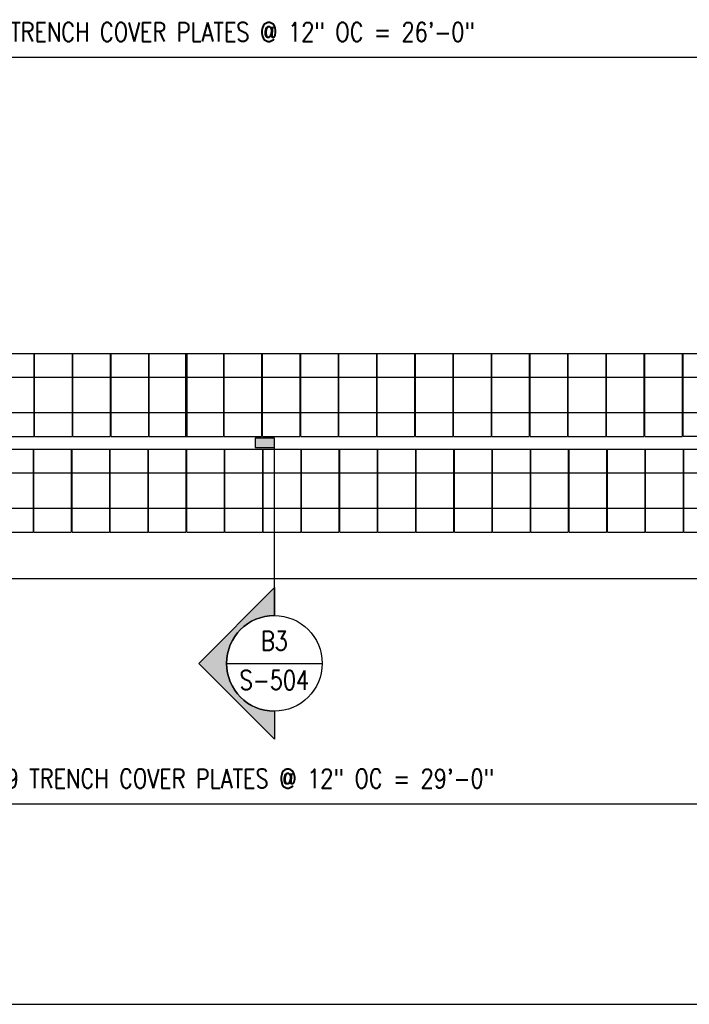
# Model space of a CAD drawing. Header units: inches. Extents: x -169 to 2787, y 589 to 946.
# Tile 20 of 45: x 739 to 949, y 604 to 912. Entities that reach past the tile are written whole.
import ezdxf
from ezdxf.enums import TextEntityAlignment as Align

# ---------------------------------------------------------------- set-up
doc = ezdxf.new("R2010")
doc.units = ezdxf.units.IN
doc.header["$MEASUREMENT"] = 0
doc.linetypes.add('HIDDEN2', pattern=[0.1875, 0.125, -0.0625])
for name, color, linetype in [('A-FLOR', 173, 'Continuous'), ('A-FLOR-HDLN', 10, 'HIDDEN2'), ('G-ANNO-SYMB', 2, 'Continuous'), ('S-ANNO-DIMS', 1, 'Continuous'), ('S-ANNO-SYMB', 2, 'Continuous'), ('S-DOOR-TRNCH', 2, 'Continuous')]:
    doc.layers.add(name, color=color, linetype=linetype)
doc.styles.add('Annotative', font='romans.shx', dxfattribs={"width": 0.8, "height": 0.125})
doc.styles.add('Arial', font='romans.shx', dxfattribs={"width": 0.8})
doc.styles.add('ROMANS', font='romans.shx', dxfattribs={"width": 0.8})
doc.dimstyles.new('Annotative', dxfattribs={"dimscale": 0, "dimtxt": 0.125, "dimasz": 0.125, "dimexe": 0.18, "dimexo": 0.0625, "dimgap": 0.09, "dimtad": 1, "dimdec": 3, "dimzin": 3, "dimdsep": 46, "dimlunit": 4, "dimtxsty": 'Annotative', "dimcen": 0.09, "dimclrt": 2, "dimazin": 2, "dimtfac": 1, "dimtdec": 3, "dimtmove": 0, "dimatfit": 0, "dimfxl": 1, "dimtfill": 1, "dimfrac": 2, "dimtolj": 1, "dimtzin": 0, "dimarcsym": 0})

# ---------------------------------------------------------------- blocks, each defined once
blk = doc.blocks.new('TRENCH COVER PLATES_C1_MIDDLE')
at = {"lineweight": -3}
for p, q in [((494.5, 12.99), (506.25, 12.99)), ((506.25, 12.99), (506.25, -13.01)), ((506.25, 12.99), (506.5, 12.99)), ((506.5, -13.01), (506.5, 12.99)), ((506.5, 12.99), (518.25, 12.99)), ((518.25, 12.99), (518.25, -13.01)), ((518.25, 12.99), (518.5, 12.99)), ((518.5, -13.01), (518.5, 12.99)), ((518.5, 12.99), (530.25, 12.99)), ((530.25, 12.99), (530.25, -13.01)), ((530.25, 12.99), (530.5, 12.99)), ((530.5, -13.01), (530.5, 12.99)), ((530.5, 12.99), (542.25, 12.99)), ((542.25, 12.99), (542.25, -13.01)), ((542.25, 12.99), (542.5, 12.99)), ((542.5, -13.01), (542.5, 12.99)), ((542.5, 12.99), (554.25, 12.99)), ((554, -13.01), (554, 12.99)), ((554, 12.99), (565.75, 12.99)), ((554.25, 12.99), (554.25, -13.01)), ((565.75, 12.99), (565.75, -13.01)), ((565.75, 12.99), (566, 12.99)), ((566, -13.01), (566, 12.99)), ((566, 12.99), (577.75, 12.99)), ((577.75, 12.99), (577.75, -13.01)), ((577.75, 12.99), (578, 12.99)), ((578, -13.01), (578, 12.99)), ((578, 12.99), (589.75, 12.99)), ((589.75, 12.99), (589.75, -13.01)), ((589.75, 12.99), (590, 12.99)), ((590, -13.01), (590, 12.99)), ((590, 12.99), (601.75, 12.99)), ((601.75, 12.99), (601.75, -13.01)), ((601.75, 12.99), (602, 12.99)), ((602, -13.01), (602, 12.99)), ((602, 12.99), (613.75, 12.99)), ((613.75, 12.99), (613.75, -13.01)), ((613.75, 12.99), (614, 12.99)), ((614, -13.01), (614, 12.99)), ((614, 12.99), (625.75, 12.99)), ((625.75, 12.99), (625.75, -13.01)), ((625.75, 12.99), (626, 12.99)), ((626, -13.01), (626, 12.99)), ((626, 12.99), (637.75, 12.99)), ((637.75, 12.99), (637.75, -13.01)), ((637.75, 12.99), (638, 12.99)), ((638, -13.01), (638, 12.99)), ((638, 12.99), (649.75, 12.99)), ((649.75, 12.99), (649.75, -13.01)), ((649.75, 12.99), (650, 12.99)), ((650, -13.01), (650, 12.99)), ((650, 12.99), (661.75, 12.99)), ((661.75, 12.99), (661.75, -13.01)), ((661.75, 12.99), (662, 12.99)), ((662, -13.01), (662, 12.99)), ((662, 12.99), (673.75, 12.99)), ((673.75, 12.99), (673.75, -13.01)), ((673.75, 12.99), (674, 12.99)), ((674, -13.01), (674, 12.99)), ((674, 12.99), (685.75, 12.99)), ((685.75, 12.99), (685.75, -13.01)), ((685.75, 12.99), (686, 12.99)), ((686, -13.01), (686, 12.99)), ((686, 12.99), (697.75, 12.99)), ((697.75, 12.99), (697.75, -13.01)), ((697.75, 12.99), (698, 12.99)), ((698, -13.01), (698, 12.99)), ((698, 12.99), (709.75, 12.99)), ((709.75, 12.99), (709.75, -13.01)), ((709.75, 12.99), (710, 12.99)), ((506.25, 5.75), (506.5, 5.75)), ((506.25, 5.5), (506.5, 5.5)), ((518.25, 5.75), (518.5, 5.75)), ((518.25, 5.5), (518.5, 5.5)), ((530.25, 5.75), (530.5, 5.75)), ((530.25, 5.5), (530.5, 5.5)), ((542.25, 5.75), (542.5, 5.75)), ((542.25, 5.5), (542.5, 5.5)), ((565.75, 5.75), (566, 5.75)), ((565.75, 5.5), (566, 5.5)), ((577.75, 5.75), (578, 5.75)), ((577.75, 5.5), (578, 5.5)), ((589.75, 5.75), (590, 5.75)), ((589.75, 5.5), (590, 5.5)), ((601.75, 5.75), (602, 5.75)), ((601.75, 5.5), (602, 5.5)), ((613.75, 5.75), (614, 5.75)), ((613.75, 5.5), (614, 5.5)), ((625.75, 5.75), (626, 5.75)), ((625.75, 5.5), (626, 5.5)), ((637.75, 5.75), (638, 5.75)), ((637.75, 5.5), (638, 5.5)), ((649.75, 5.75), (650, 5.75)), ((649.75, 5.5), (650, 5.5)), ((661.75, 5.75), (662, 5.75)), ((661.75, 5.5), (662, 5.5)), ((673.75, 5.75), (674, 5.75)), ((673.75, 5.5), (674, 5.5)), ((685.75, 5.75), (686, 5.75)), ((685.75, 5.5), (686, 5.5)), ((697.75, 5.75), (698, 5.75)), ((697.75, 5.5), (698, 5.5)), ((709.75, 5.75), (710, 5.75)), ((709.75, 5.5), (710, 5.5)), ((506.5, 1.62), (506.25, 1.62)), ((506.5, 1.58), (506.25, 1.58)), ((506.5, 0.69), (506.25, 0.69)), ((506.5, 0.41), (506.25, 0.41)), ((518.5, 1.62), (518.25, 1.62)), ((518.5, 1.58), (518.25, 1.58)), ((518.5, 0.69), (518.25, 0.69)), ((518.5, 0.41), (518.25, 0.41)), ((530.5, 1.62), (530.25, 1.62)), ((530.5, 1.58), (530.25, 1.58)), ((530.5, 0.69), (530.25, 0.69)), ((530.5, 0.41), (530.25, 0.41)), ((542.5, 1.62), (542.25, 1.62)), ((542.5, 1.58), (542.25, 1.58)), ((542.5, 0.69), (542.25, 0.69)), ((542.5, 0.41), (542.25, 0.41)), ((566, 1.62), (565.75, 1.62)), ((566, 1.58), (565.75, 1.58)), ((566, 0.69), (565.75, 0.69)), ((566, 0.41), (565.75, 0.41)), ((578, 1.62), (577.75, 1.62)), ((578, 1.58), (577.75, 1.58)), ((578, 0.69), (577.75, 0.69)), ((578, 0.41), (577.75, 0.41)), ((590, 1.62), (589.75, 1.62)), ((590, 1.58), (589.75, 1.58)), ((590, 0.69), (589.75, 0.69)), ((590, 0.41), (589.75, 0.41)), ((602, 1.62), (601.75, 1.62)), ((602, 1.58), (601.75, 1.58)), ((602, 0.69), (601.75, 0.69)), ((602, 0.41), (601.75, 0.41)), ((614, 1.62), (613.75, 1.62)), ((614, 1.58), (613.75, 1.58)), ((614, 0.69), (613.75, 0.69)), ((614, 0.41), (613.75, 0.41)), ((626, 1.62), (625.75, 1.62)), ((626, 1.58), (625.75, 1.58)), ((626, 0.69), (625.75, 0.69)), ((626, 0.41), (625.75, 0.41)), ((638, 1.62), (637.75, 1.62)), ((638, 1.58), (637.75, 1.58)), ((638, 0.69), (637.75, 0.69)), ((638, 0.41), (637.75, 0.41)), ((650, 1.62), (649.75, 1.62)), ((650, 1.58), (649.75, 1.58)), ((650, 0.69), (649.75, 0.69)), ((650, 0.41), (649.75, 0.41)), ((662, 1.62), (661.75, 1.62)), ((662, 1.58), (661.75, 1.58)), ((662, 0.69), (661.75, 0.69)), ((662, 0.41), (661.75, 0.41)), ((674, 1.62), (673.75, 1.62)), ((674, 1.58), (673.75, 1.58)), ((674, 0.69), (673.75, 0.69)), ((674, 0.41), (673.75, 0.41)), ((686, 1.62), (685.75, 1.62)), ((686, 1.58), (685.75, 1.58)), ((686, 0.69), (685.75, 0.69)), ((686, 0.41), (685.75, 0.41)), ((698, 1.62), (697.75, 1.62)), ((698, 1.58), (697.75, 1.58)), ((698, 0.69), (697.75, 0.69)), ((698, 0.41), (697.75, 0.41)), ((710, 1.62), (709.75, 1.62)), ((710, 1.58), (709.75, 1.58)), ((710, 0.69), (709.75, 0.69)), ((710, 0.41), (709.75, 0.41)), ((506.5, -1.5), (506.25, -1.5)), ((506.25, -1.69), (506.5, -1.69)), ((506.5, -2.58), (506.25, -2.58)), ((506.25, -2.63), (506.5, -2.63)), ((518.5, -1.5), (518.25, -1.5)), ((518.25, -1.69), (518.5, -1.69)), ((518.5, -2.58), (518.25, -2.58)), ((518.25, -2.63), (518.5, -2.63)), ((530.5, -1.5), (530.25, -1.5)), ((530.25, -1.69), (530.5, -1.69)), ((530.5, -2.58), (530.25, -2.58)), ((530.25, -2.63), (530.5, -2.63)), ((542.5, -1.5), (542.25, -1.5)), ((542.25, -1.69), (542.5, -1.69)), ((542.5, -2.58), (542.25, -2.58)), ((542.25, -2.63), (542.5, -2.63)), ((566, -1.5), (565.75, -1.5)), ((565.75, -1.69), (566, -1.69)), ((566, -2.58), (565.75, -2.58)), ((565.75, -2.63), (566, -2.63)), ((578, -1.5), (577.75, -1.5)), ((577.75, -1.69), (578, -1.69)), ((578, -2.58), (577.75, -2.58)), ((577.75, -2.63), (578, -2.63)), ((590, -1.5), (589.75, -1.5)), ((589.75, -1.69), (590, -1.69)), ((590, -2.58), (589.75, -2.58)), ((589.75, -2.63), (590, -2.63)), ((602, -1.5), (601.75, -1.5)), ((601.75, -1.69), (602, -1.69)), ((602, -2.58), (601.75, -2.58)), ((601.75, -2.63), (602, -2.63)), ((614, -1.5), (613.75, -1.5)), ((613.75, -1.69), (614, -1.69)), ((614, -2.58), (613.75, -2.58)), ((613.75, -2.63), (614, -2.63)), ((626, -1.5), (625.75, -1.5)), ((625.75, -1.69), (626, -1.69)), ((626, -2.58), (625.75, -2.58)), ((625.75, -2.63), (626, -2.63)), ((638, -1.5), (637.75, -1.5)), ((637.75, -1.69), (638, -1.69)), ((638, -2.58), (637.75, -2.58)), ((637.75, -2.63), (638, -2.63)), ((650, -1.5), (649.75, -1.5)), ((649.75, -1.69), (650, -1.69)), ((650, -2.58), (649.75, -2.58)), ((649.75, -2.63), (650, -2.63)), ((662, -1.5), (661.75, -1.5)), ((661.75, -1.69), (662, -1.69)), ((662, -2.58), (661.75, -2.58)), ((661.75, -2.63), (662, -2.63)), ((674, -1.5), (673.75, -1.5)), ((673.75, -1.69), (674, -1.69)), ((674, -2.58), (673.75, -2.58)), ((673.75, -2.63), (674, -2.63)), ((686, -1.5), (685.75, -1.5)), ((685.75, -1.69), (686, -1.69)), ((686, -2.58), (685.75, -2.58)), ((685.75, -2.63), (686, -2.63)), ((698, -1.5), (697.75, -1.5)), ((697.75, -1.69), (698, -1.69)), ((698, -2.58), (697.75, -2.58)), ((697.75, -2.63), (698, -2.63)), ((710, -1.5), (709.75, -1.5)), ((709.75, -1.69), (710, -1.69)), ((710, -2.58), (709.75, -2.58)), ((709.75, -2.63), (710, -2.63)), ((506.25, -5.5), (506.5, -5.5)), ((506.5, -5.75), (506.25, -5.75)), ((518.25, -5.5), (518.5, -5.5)), ((518.5, -5.75), (518.25, -5.75)), ((530.25, -5.5), (530.5, -5.5)), ((530.5, -5.75), (530.25, -5.75)), ((542.25, -5.5), (542.5, -5.5)), ((542.5, -5.75), (542.25, -5.75)), ((565.75, -5.5), (566, -5.5)), ((566, -5.75), (565.75, -5.75)), ((577.75, -5.5), (578, -5.5)), ((578, -5.75), (577.75, -5.75)), ((589.75, -5.5), (590, -5.5)), ((590, -5.75), (589.75, -5.75)), ((601.75, -5.5), (602, -5.5)), ((602, -5.75), (601.75, -5.75)), ((613.75, -5.5), (614, -5.5)), ((614, -5.75), (613.75, -5.75)), ((625.75, -5.5), (626, -5.5)), ((626, -5.75), (625.75, -5.75)), ((637.75, -5.5), (638, -5.5)), ((638, -5.75), (637.75, -5.75)), ((649.75, -5.5), (650, -5.5)), ((650, -5.75), (649.75, -5.75)), ((661.75, -5.5), (662, -5.5)), ((662, -5.75), (661.75, -5.75)), ((673.75, -5.5), (674, -5.5)), ((674, -5.75), (673.75, -5.75)), ((685.75, -5.5), (686, -5.5)), ((686, -5.75), (685.75, -5.75)), ((697.75, -5.5), (698, -5.5)), ((698, -5.75), (697.75, -5.75)), ((709.75, -5.5), (710, -5.5)), ((710, -5.75), (709.75, -5.75)), ((494.5, -13.01), (506.25, -13.01)), ((506.5, -13.01), (518.25, -13.01)), ((518.5, -13.01), (530.25, -13.01)), ((530.5, -13.01), (542.25, -13.01)), ((542.5, -13.01), (554.25, -13.01)), ((554, -13.01), (565.75, -13.01)), ((566, -13.01), (577.75, -13.01)), ((578, -13.01), (589.75, -13.01)), ((590, -13.01), (601.75, -13.01)), ((602, -13.01), (613.75, -13.01)), ((614, -13.01), (625.75, -13.01)), ((626, -13.01), (637.75, -13.01)), ((638, -13.01), (649.75, -13.01)), ((650, -13.01), (661.75, -13.01)), ((662, -13.01), (673.75, -13.01)), ((674, -13.01), (685.75, -13.01)), ((686, -13.01), (697.75, -13.01)), ((698, -13.01), (709.75, -13.01))]:
    blk.add_line(p, q, dxfattribs=at)
blk.add_lwpolyline([(710, 12.99), (721.75, 12.99), (721.75, -13.01), (710, -13.01)], close=True, dxfattribs=at)
blk = doc.blocks.new('TRENCH COVER PLATES_C1_RIGHT')
at = {"lineweight": -3}
for p, q in [((96.25, 12.99), (108, 12.99)), ((108, 12.99), (108, -13.01)), ((108, 12.99), (108.25, 12.99)), ((108.25, -13.01), (108.25, 12.99)), ((108.25, 12.99), (120, 12.99)), ((120, 12.99), (120, -13.01)), ((120, 12.99), (120.25, 12.99)), ((120.25, -13.01), (120.25, 12.99)), ((120.25, 12.99), (132, 12.99)), ((132, 12.99), (132, -13.01)), ((132, 12.99), (132.25, 12.99)), ((132.25, -13.01), (132.25, 12.99)), ((132.25, 12.99), (144, 12.99)), ((144, 12.99), (144, -13.01)), ((144, 12.99), (144.25, 12.99)), ((144.25, -13.01), (144.25, 12.99)), ((144.25, 12.99), (156, 12.99)), ((156, 12.99), (156, -13.01)), ((156, 12.99), (156.25, 12.99)), ((156.25, -13.01), (156.25, 12.99)), ((156.25, 12.99), (168, 12.99)), ((168, 12.99), (168, -13.01)), ((168, 12.99), (168.25, 12.99)), ((168.25, -13.01), (168.25, 12.99)), ((168.25, 12.99), (180, 12.99)), ((180, 12.99), (180, -13.01)), ((180, 12.99), (180.25, 12.99)), ((180.25, -13.01), (180.25, 12.99)), ((180.25, 12.99), (192, 12.99)), ((192, 12.99), (192, -13.01)), ((192, 12.99), (192.25, 12.99)), ((192.25, -13.01), (192.25, 12.99)), ((192.25, 12.99), (204, 12.99)), ((204, 12.99), (204, -13.01)), ((204, 12.99), (204.25, 12.99)), ((204.25, -13.01), (204.25, 12.99)), ((204.25, 12.99), (216, 12.99)), ((216, 12.99), (216, -13.01)), ((216, 12.99), (216.25, 12.99)), ((216.25, -13.01), (216.25, 12.99)), ((216.25, 12.99), (228, 12.99)), ((228, 12.99), (228, -13.01)), ((228, 12.99), (228.25, 12.99)), ((228.25, -13.01), (228.25, 12.99)), ((228.25, 12.99), (240, 12.99)), ((240, 12.99), (240, -13.01)), ((240, 12.99), (240.25, 12.99)), ((240.25, -13.01), (240.25, 12.99)), ((240.25, 12.99), (252, 12.99)), ((252, 12.99), (252, -13.01)), ((252, 12.99), (252.25, 12.99)), ((252.25, -13.01), (252.25, 12.99)), ((252.25, 12.99), (264, 12.99)), ((264, 12.99), (264, -13.01)), ((264, 12.99), (264.25, 12.99)), ((264.25, -13.01), (264.25, 12.99)), ((264.25, 12.99), (276, 12.99)), ((276, 12.99), (276, -13.01)), ((276, 12.99), (276.25, 12.99)), ((276.25, -13.01), (276.25, 12.99)), ((276.25, 12.99), (288, 12.99)), ((288, 12.99), (288, -13.01)), ((288, 12.99), (288.25, 12.99)), ((288.25, -13.01), (288.25, 12.99)), ((288.25, 12.99), (300, 12.99)), ((300, 12.99), (300, -13.01)), ((300, 12.99), (300.25, 12.99)), ((300.25, -13.01), (300.25, 12.99)), ((300.25, 12.99), (312, 12.99)), ((312, 12.99), (312, -13.01)), ((312, 12.99), (312.25, 12.99)), ((312.25, -13.01), (312.25, 12.99)), ((312.25, 12.99), (324, 12.99)), ((108, 5.75), (108.25, 5.75)), ((108, 5.5), (108.25, 5.5)), ((120, 5.75), (120.25, 5.75)), ((120, 5.5), (120.25, 5.5)), ((132, 5.75), (132.25, 5.75)), ((132, 5.5), (132.25, 5.5)), ((144, 5.75), (144.25, 5.75)), ((144, 5.5), (144.25, 5.5)), ((156, 5.75), (156.25, 5.75)), ((156, 5.5), (156.25, 5.5)), ((168, 5.75), (168.25, 5.75)), ((168, 5.5), (168.25, 5.5)), ((180, 5.75), (180.25, 5.75)), ((180, 5.5), (180.25, 5.5)), ((192, 5.75), (192.25, 5.75)), ((192, 5.5), (192.25, 5.5)), ((204, 5.75), (204.25, 5.75)), ((204, 5.5), (204.25, 5.5)), ((216, 5.75), (216.25, 5.75)), ((216, 5.5), (216.25, 5.5)), ((228, 5.75), (228.25, 5.75)), ((228, 5.5), (228.25, 5.5)), ((240, 5.75), (240.25, 5.75)), ((240, 5.5), (240.25, 5.5)), ((252, 5.75), (252.25, 5.75)), ((252, 5.5), (252.25, 5.5)), ((264, 5.75), (264.25, 5.75)), ((264, 5.5), (264.25, 5.5)), ((276, 5.75), (276.25, 5.75)), ((276, 5.5), (276.25, 5.5)), ((288, 5.75), (288.25, 5.75)), ((288, 5.5), (288.25, 5.5)), ((300, 5.75), (300.25, 5.75)), ((300, 5.5), (300.25, 5.5)), ((312, 5.75), (312.25, 5.75)), ((312, 5.5), (312.25, 5.5)), ((108.25, 1.62), (108, 1.62)), ((108.25, 1.58), (108, 1.58)), ((108.25, 0.69), (108, 0.69)), ((108.25, 0.41), (108, 0.41)), ((120.25, 1.62), (120, 1.62)), ((120.25, 1.58), (120, 1.58)), ((120.25, 0.69), (120, 0.69)), ((120.25, 0.41), (120, 0.41)), ((132.25, 1.62), (132, 1.62)), ((132.25, 1.58), (132, 1.58)), ((132.25, 0.69), (132, 0.69)), ((132.25, 0.41), (132, 0.41)), ((144.25, 1.62), (144, 1.62)), ((144.25, 1.58), (144, 1.58)), ((144.25, 0.69), (144, 0.69)), ((144.25, 0.41), (144, 0.41)), ((156.25, 1.62), (156, 1.62)), ((156.25, 1.58), (156, 1.58)), ((156.25, 0.69), (156, 0.69)), ((156.25, 0.41), (156, 0.41)), ((168.25, 1.62), (168, 1.62)), ((168.25, 1.58), (168, 1.58)), ((168.25, 0.69), (168, 0.69)), ((168.25, 0.41), (168, 0.41)), ((180.25, 1.62), (180, 1.62)), ((180.25, 1.58), (180, 1.58)), ((180.25, 0.69), (180, 0.69)), ((180.25, 0.41), (180, 0.41)), ((192.25, 1.62), (192, 1.62)), ((192.25, 1.58), (192, 1.58)), ((192.25, 0.69), (192, 0.69)), ((192.25, 0.41), (192, 0.41)), ((204.25, 1.62), (204, 1.62)), ((204.25, 1.58), (204, 1.58)), ((204.25, 0.69), (204, 0.69)), ((204.25, 0.41), (204, 0.41)), ((216.25, 1.62), (216, 1.62)), ((216.25, 1.58), (216, 1.58)), ((216.25, 0.69), (216, 0.69)), ((216.25, 0.41), (216, 0.41)), ((228.25, 1.62), (228, 1.62)), ((228.25, 1.58), (228, 1.58)), ((228.25, 0.69), (228, 0.69)), ((228.25, 0.41), (228, 0.41)), ((240.25, 1.62), (240, 1.62)), ((240.25, 1.58), (240, 1.58)), ((240.25, 0.69), (240, 0.69)), ((240.25, 0.41), (240, 0.41)), ((252.25, 1.62), (252, 1.62)), ((252.25, 1.58), (252, 1.58)), ((252.25, 0.69), (252, 0.69)), ((252.25, 0.41), (252, 0.41)), ((264.25, 1.62), (264, 1.62)), ((264.25, 1.58), (264, 1.58)), ((264.25, 0.69), (264, 0.69)), ((264.25, 0.41), (264, 0.41)), ((276.25, 1.62), (276, 1.62)), ((276.25, 1.58), (276, 1.58)), ((276.25, 0.69), (276, 0.69)), ((276.25, 0.41), (276, 0.41)), ((288.25, 1.62), (288, 1.62)), ((288.25, 1.58), (288, 1.58)), ((288.25, 0.69), (288, 0.69)), ((288.25, 0.41), (288, 0.41)), ((300.25, 1.62), (300, 1.62)), ((300.25, 1.58), (300, 1.58)), ((300.25, 0.69), (300, 0.69)), ((300.25, 0.41), (300, 0.41)), ((312.25, 1.62), (312, 1.62)), ((312.25, 1.58), (312, 1.58)), ((312.25, 0.69), (312, 0.69)), ((312.25, 0.41), (312, 0.41)), ((108.25, -1.5), (108, -1.5)), ((108, -1.69), (108.25, -1.69)), ((108.25, -2.58), (108, -2.58)), ((108, -2.63), (108.25, -2.63)), ((120.25, -1.5), (120, -1.5)), ((120, -1.69), (120.25, -1.69)), ((120.25, -2.58), (120, -2.58)), ((120, -2.63), (120.25, -2.63)), ((132.25, -1.5), (132, -1.5)), ((132, -1.69), (132.25, -1.69)), ((132.25, -2.58), (132, -2.58)), ((132, -2.63), (132.25, -2.63)), ((144.25, -1.5), (144, -1.5)), ((144, -1.69), (144.25, -1.69)), ((144.25, -2.58), (144, -2.58)), ((144, -2.63), (144.25, -2.63)), ((156.25, -1.5), (156, -1.5)), ((156, -1.69), (156.25, -1.69)), ((156.25, -2.58), (156, -2.58)), ((156, -2.63), (156.25, -2.63)), ((168.25, -1.5), (168, -1.5)), ((168, -1.69), (168.25, -1.69)), ((168.25, -2.58), (168, -2.58)), ((168, -2.63), (168.25, -2.63)), ((180.25, -1.5), (180, -1.5)), ((180, -1.69), (180.25, -1.69)), ((180.25, -2.58), (180, -2.58)), ((180, -2.63), (180.25, -2.63)), ((192.25, -1.5), (192, -1.5)), ((192, -1.69), (192.25, -1.69)), ((192.25, -2.58), (192, -2.58)), ((192, -2.63), (192.25, -2.63)), ((204.25, -1.5), (204, -1.5)), ((204, -1.69), (204.25, -1.69)), ((204.25, -2.58), (204, -2.58)), ((204, -2.63), (204.25, -2.63)), ((216.25, -1.5), (216, -1.5)), ((216, -1.69), (216.25, -1.69)), ((216.25, -2.58), (216, -2.58)), ((216, -2.63), (216.25, -2.63)), ((228.25, -1.5), (228, -1.5)), ((228, -1.69), (228.25, -1.69)), ((228.25, -2.58), (228, -2.58)), ((228, -2.63), (228.25, -2.63)), ((240.25, -1.5), (240, -1.5)), ((240, -1.69), (240.25, -1.69)), ((240.25, -2.58), (240, -2.58)), ((240, -2.63), (240.25, -2.63)), ((252.25, -1.5), (252, -1.5)), ((252, -1.69), (252.25, -1.69)), ((252.25, -2.58), (252, -2.58)), ((252, -2.63), (252.25, -2.63)), ((264.25, -1.5), (264, -1.5)), ((264, -1.69), (264.25, -1.69)), ((264.25, -2.58), (264, -2.58)), ((264, -2.63), (264.25, -2.63)), ((276.25, -1.5), (276, -1.5)), ((276, -1.69), (276.25, -1.69)), ((276.25, -2.58), (276, -2.58)), ((276, -2.63), (276.25, -2.63)), ((288.25, -1.5), (288, -1.5)), ((288, -1.69), (288.25, -1.69)), ((288.25, -2.58), (288, -2.58)), ((288, -2.63), (288.25, -2.63)), ((300.25, -1.5), (300, -1.5)), ((300, -1.69), (300.25, -1.69)), ((300.25, -2.58), (300, -2.58)), ((300, -2.63), (300.25, -2.63)), ((312.25, -1.5), (312, -1.5)), ((312, -1.69), (312.25, -1.69)), ((312.25, -2.58), (312, -2.58)), ((312, -2.63), (312.25, -2.63)), ((108, -5.5), (108.25, -5.5)), ((108.25, -5.75), (108, -5.75)), ((120, -5.5), (120.25, -5.5)), ((120.25, -5.75), (120, -5.75)), ((132, -5.5), (132.25, -5.5)), ((132.25, -5.75), (132, -5.75)), ((144, -5.5), (144.25, -5.5)), ((144.25, -5.75), (144, -5.75)), ((156, -5.5), (156.25, -5.5)), ((156.25, -5.75), (156, -5.75)), ((168, -5.5), (168.25, -5.5)), ((168.25, -5.75), (168, -5.75)), ((180, -5.5), (180.25, -5.5)), ((180.25, -5.75), (180, -5.75)), ((192, -5.5), (192.25, -5.5)), ((192.25, -5.75), (192, -5.75)), ((204, -5.5), (204.25, -5.5)), ((204.25, -5.75), (204, -5.75)), ((216, -5.5), (216.25, -5.5)), ((216.25, -5.75), (216, -5.75)), ((228, -5.5), (228.25, -5.5)), ((228.25, -5.75), (228, -5.75)), ((240, -5.5), (240.25, -5.5)), ((240.25, -5.75), (240, -5.75)), ((252, -5.5), (252.25, -5.5)), ((252.25, -5.75), (252, -5.75)), ((264, -5.5), (264.25, -5.5)), ((264.25, -5.75), (264, -5.75)), ((276, -5.5), (276.25, -5.5)), ((276.25, -5.75), (276, -5.75)), ((288, -5.5), (288.25, -5.5)), ((288.25, -5.75), (288, -5.75)), ((300, -5.5), (300.25, -5.5)), ((300.25, -5.75), (300, -5.75)), ((312, -5.5), (312.25, -5.5)), ((312.25, -5.75), (312, -5.75)), ((96.25, -13.01), (108, -13.01)), ((108.25, -13.01), (120, -13.01)), ((120.25, -13.01), (132, -13.01)), ((132.25, -13.01), (144, -13.01)), ((144.25, -13.01), (156, -13.01)), ((156.25, -13.01), (168, -13.01)), ((168.25, -13.01), (180, -13.01)), ((180.25, -13.01), (192, -13.01)), ((192.25, -13.01), (204, -13.01)), ((204.25, -13.01), (216, -13.01)), ((216.25, -13.01), (228, -13.01)), ((228.25, -13.01), (240, -13.01)), ((240.25, -13.01), (252, -13.01)), ((252.25, -13.01), (264, -13.01)), ((264.25, -13.01), (276, -13.01)), ((276.25, -13.01), (288, -13.01)), ((288.25, -13.01), (300, -13.01)), ((300.25, -13.01), (312, -13.01)), ((312.25, -13.01), (324, -13.01))]:
    blk.add_line(p, q, dxfattribs=at)
blk = doc.blocks.new('*D35')
at = {"layer": 'Defpoints', "color": 0, "transparency": 16777216}
for p in [(635.08, 751.7), (983.08, 751.7), (983.08, 666.54)]:
    blk.add_point(p, dxfattribs=at)
at = {"layer": 'S-ANNO-DIMS', "color": 0, "lineweight": -2, "transparency": 16777216}
for p, q in [((635.08, 748.7), (635.08, 657.9)), ((983.08, 748.7), (983.08, 657.9)), ((641.08, 666.54), (977.08, 666.54))]:
    blk.add_line(p, q, dxfattribs=at)
at = {"layer": 'S-ANNO-DIMS', "color": 0, "transparency": 16777216}
for points in [[(641.08, 667.54), (641.08, 665.54), (635.08, 666.54)], [(977.08, 667.54), (977.08, 665.54), (983.08, 666.54)]]:
    blk.add_solid(points, dxfattribs=at)
at = {"layer": 'S-ANNO-DIMS', "color": 2, "lineweight": -3, "transparency": 16777216, "insert": (809.08, 674.43), "char_height": 6, "width": 221.1938, "attachment_point": 5, "style": 'Annotative'}
blk.add_mtext('\\A1;29 TRENCH COVER PLATES @ 12" OC = 29\'-0"', dxfattribs=at)
blk = doc.blocks.new('*D37')
at = {"layer": 'Defpoints', "color": 0, "transparency": 16777216}
for p in [(959.08, 900.67), (647.08, 857.21), (959.08, 857.21)]:
    blk.add_point(p, dxfattribs=at)
at = {"layer": 'S-ANNO-DIMS', "color": 0, "lineweight": -2, "transparency": 16777216}
for p, q in [((647.08, 860.21), (647.08, 909.31)), ((959.08, 860.21), (959.08, 909.31)), ((653.08, 900.67), (953.08, 900.67))]:
    blk.add_line(p, q, dxfattribs=at)
at = {"layer": 'S-ANNO-DIMS', "color": 0, "transparency": 16777216}
for points in [[(653.08, 901.67), (653.08, 899.67), (647.08, 900.67)], [(953.08, 901.67), (953.08, 899.67), (959.08, 900.67)]]:
    blk.add_solid(points, dxfattribs=at)
at = {"layer": 'S-ANNO-DIMS', "color": 2, "lineweight": -3, "transparency": 16777216, "insert": (803.08, 908.56), "char_height": 6, "width": 221.1938, "attachment_point": 5, "style": 'Annotative'}
blk.add_mtext('\\A1;26 TRENCH COVER PLATES @ 12" OC = 26\'-0"', dxfattribs=at)
blk = doc.blocks.new('*U18')
at = {"linetype": 'Continuous', "lineweight": -3}
blk.add_line((1.125, 0.625), (29.5, 0.625), dxfattribs=at)
at = {"lineweight": -3, "style": 'Arial'}
blk.add_attdef('DRAWING_AREA_TITLE', text='', height=0.1875, dxfattribs=at).set_placement((1.3743, 0.6339), align=Align.BOTTOM_LEFT)
blk.add_attdef('X#', text='', height=0.1875, dxfattribs=at).set_placement((0.8125, 0.625), align=Align.MIDDLE_CENTER)
blk.add_attdef('SCALE:', text='', height=0.0938, dxfattribs=at).set_placement((1.3743, 0.5606), align=Align.TOP_LEFT)
blk = doc.blocks.new('*U60')
at = {"lineweight": -3}
blk.add_hatch(color=256, dxfattribs=at).paths.add_polyline_path([(0, 1.62), (0, 1.6825), (-0.125, 1.6825), (-0.125, 1.62)])
h = blk.add_hatch(color=256, dxfattribs=at)
edge = h.paths.add_edge_path()
edge.add_line((0, -0.1021), (0, -0.2843))
edge.add_line((0, -0.2843), (-0.4947, 0.2104))
edge.add_line((-0.4947, 0.2104), (0, 0.7051))
edge.add_line((0, 0.7051), (0, 0.5229))
edge.add_arc((0, 0.2104), 0.3125, 90, 270)
at = {"linetype": 'Continuous', "lineweight": -3}
blk.add_line((0, 0.5229), (0, 1.6825), dxfattribs=at)
at = {"lineweight": -3}
for p, q in [((0, 0.7051), (-0.4947, 0.2104)), ((-0.4947, 0.2104), (0, -0.2843)), ((-0.3125, 0.2104), (0.3125, 0.2104))]:
    blk.add_line(p, q, dxfattribs=at)
at = {"lineweight": -3, "flags": 128}
blk.add_lwpolyline([(0, 1.62), (0, 1.6825), (-0.125, 1.6825), (-0.125, 1.62), (0, 1.62)], close=True, dxfattribs=at)
blk.add_lwpolyline([(0, -0.1021), (0, -0.2843), (-0.4947, 0.2104), (0, 0.7051), (0, 0.5229, 1), (0, -0.1021)], format="xyb", close=True, dxfattribs=at)
blk.add_lwpolyline([(-0.0156, -0.1021), (-0.0156, -0.1021)], dxfattribs=at)
blk.add_lwpolyline([(-0.0156, -0.1021), (-0.0156, -0.1021)], dxfattribs=at)
at = {"lineweight": -3}
blk.add_circle((0, 0.2104), 0.3125, dxfattribs=at)
at = {"linetype": 'Continuous', "lineweight": -3, "style": 'ROMANS', "width": 0.8}
blk.add_attdef('X#', text='', height=0.125, dxfattribs=at).set_placement((0, 0.2573), align=Align.BOTTOM_CENTER)
blk.add_attdef('X-###', text='', height=0.125, dxfattribs=at).set_placement((0, 0.1635), align=Align.TOP_CENTER)

msp = doc.modelspace()

# ---------------------------------------------------------------- linework, layer by layer
at = {"layer": 'A-FLOR', "lineweight": -3}
msp.add_lwpolyline([(-164.9226, 797.2059), (201.1059, 797.2059), (201.1059, 767.2059), (561.0774, 767.2059), (561.0774, 737.2059), (1066.0697, 737.2059)], dxfattribs=at)
at = {"layer": 'A-FLOR-HDLN', "lineweight": -3}
for p, q in [((983.5774, 800.2059), (237.3274, 800.2059)), ((237.3274, 789.2059), (983.5774, 789.2059)), ((1228.0774, 770.2059), (635.0952, 770.2059)), ((635.0952, 759.2059), (1228.0774, 759.2059))]:
    msp.add_line(p, q, dxfattribs=at)

# ---------------------------------------------------------------- block references
at = {"layer": 'G-ANNO-SYMB', "lineweight": -3}
ref = msp.add_blockref('*U60', (818.8228, 700.4674), dxfattribs=dict(at, xscale=48, yscale=48, zscale=48))
ref.add_attrib('X-###', 'S-504', dxfattribs={"layer": 'S-ANNO-SYMB', "color": 1, "linetype": 'Continuous', "lineweight": -2, "height": 6, "style": 'ROMANS', "width": 0.8}).set_placement((818.8228, 708.3166), align=Align.TOP_CENTER)
ref.add_attrib('X#', 'B3', dxfattribs={"layer": 'S-ANNO-SYMB', "color": 1, "linetype": 'Continuous', "lineweight": -2, "height": 6, "style": 'ROMANS', "width": 0.8}).set_placement((818.8228, 712.8166), align=Align.BOTTOM_CENTER)
at = {"layer": 'S-ANNO-SYMB', "lineweight": -3, "xscale": 48, "yscale": 48, "zscale": 48}
msp.add_blockref('*U18', (-183.2762, 573.6488), dxfattribs=at)
at = {"layer": 'S-DOOR-TRNCH', "lineweight": -3}
for name, p in [('TRENCH COVER PLATES_C1_MIDDLE', (237.0774, 794.7059)), ('TRENCH COVER PLATES_C1_RIGHT', (635.0774, 764.7059))]:
    msp.add_blockref(name, p, dxfattribs=at)

# ---------------------------------------------------------------- dimensions: what is measured, and where the dimension line sits
at = {"layer": 'S-ANNO-DIMS', "lineweight": -3}
for base, p1, p2, text, picture, middle in [((959.0774, 900.672), (647.0774, 857.2059), (959.0774, 857.2059), '26 TRENCH COVER PLATES @ 12" OC = <>', '*D37', (803.0774, 908.5634)), ((983.0774, 666.5384), (635.0774, 751.6991), (983.0774, 751.6991), '29 TRENCH COVER PLATES @ 12" OC = <>', '*D35', (809.0774, 674.4298))]:
    dim = msp.add_linear_dim(base=base, p1=p1, p2=p2, text=text, dimstyle='Annotative', override={"dimpost": '\\X', "dimtfill": 0}, dxfattribs=at)
    dim.commit()
    dim.dimension.update_dxf_attribs({"geometry": picture, "text_midpoint": middle})

doc.saveas('drawing.dxf')
